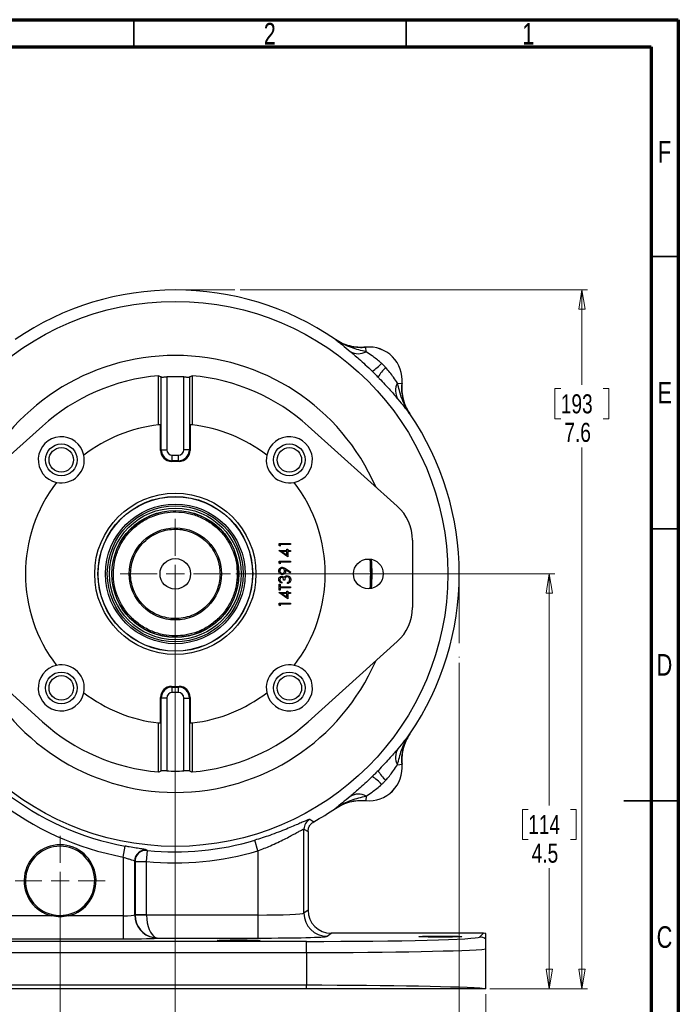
# Model space of a CAD drawing. Header units: inches. Extents: x 0.6 to 16.3, y 0.2 to 11.5.
# Tile 9 of 9: x 11.6 to 16.3, y 4.4 to 11.5. Entities that reach past the tile are written whole.
import ezdxf

# ---------------------------------------------------------------- set-up
doc = ezdxf.new("R2010")
doc.units = ezdxf.units.IN
doc.header["$MEASUREMENT"] = 0
doc.linetypes.add('CENTERX2', pattern=[0.8, 0.5, -0.1, 0.1, -0.1])
doc.styles.add('SLDTEXTSTYLE0', font='TXT', dxfattribs={"width": 0.75})
doc.dimstyles.new('SLDDIMSTYLE0', dxfattribs={"dimtxt": 0.137795, "dimasz": 0.14, "dimexe": 0, "dimexo": 0.0625, "dimgap": 0.034449, "dimtad": 0, "dimtih": 1, "dimtoh": 1, "dimdec": 1, "dimlfac": 1.5, "dimrnd": 1e-09, "dimzin": 12, "dimdsep": 46, "dimtxsty": 'SLDTEXTSTYLE0', "dimblk1": 'CLOSED', "dimblk2": 'CLOSED', "dimsah": 1, "dimcen": 0.09, "dimadec": 0, "dimazin": 3, "dimtfac": 1, "dimtdec": 1, "dimtofl": 0, "dimtmove": 0, "dimatfit": 3, "dimldrblk": 'CLOSED', "dimfxl": 0, "dimfrac": 2, "dimtolj": 1, "dimtzin": 12, "dimarcsym": 0})
doc.dimstyles.new('SLDDIMSTYLE1', dxfattribs={"dimtxt": 0.137795, "dimasz": 0.14, "dimexe": 0, "dimexo": 0.0625, "dimgap": 0.034449, "dimtad": 0, "dimdec": 1, "dimlfac": 1.5, "dimrnd": 1e-09, "dimzin": 12, "dimdsep": 46, "dimtxsty": 'SLDTEXTSTYLE0', "dimblk1": 'CLOSED', "dimblk2": 'CLOSED', "dimsah": 1, "dimcen": 0.09, "dimadec": 0, "dimazin": 3, "dimtfac": 1, "dimtdec": 1, "dimtofl": 0, "dimtmove": 0, "dimatfit": 3, "dimldrblk": 'CLOSED', "dimfxl": 0, "dimfrac": 2, "dimtolj": 1, "dimtzin": 12, "dimarcsym": 0})
doc.dimstyles.new('SLDDIMSTYLE2', dxfattribs={"dimtxt": 0.137795, "dimasz": 0.14, "dimexe": 0, "dimexo": 0.0625, "dimgap": 0.034449, "dimtad": 0, "dimdec": 1, "dimlfac": 1.5, "dimrnd": 1e-09, "dimzin": 12, "dimdsep": 46, "dimtxsty": 'SLDTEXTSTYLE0', "dimblk1": 'CLOSED', "dimblk2": 'CLOSED', "dimsah": 1, "dimcen": 0.09, "dimadec": 0, "dimazin": 3, "dimtfac": 1, "dimtofl": 0, "dimtmove": 0, "dimatfit": 3, "dimldrblk": 'CLOSED', "dimfxl": 0, "dimfrac": 2, "dimtolj": 1, "dimtzin": 12, "dimarcsym": 0})
doc.dimstyles.new('SLDDIMSTYLE3', dxfattribs={"dimtxt": 0.137795, "dimasz": 0.14, "dimexe": 0, "dimexo": 0.0625, "dimgap": 0.034449, "dimtad": 0, "dimtih": 1, "dimtoh": 1, "dimdec": 1, "dimlfac": 1.5, "dimrnd": 1e-09, "dimzin": 12, "dimdsep": 46, "dimtxsty": 'SLDTEXTSTYLE0', "dimblk1": 'CLOSED', "dimblk2": 'CLOSED', "dimsah": 1, "dimcen": 0.09, "dimadec": 0, "dimazin": 3, "dimtfac": 1, "dimtofl": 0, "dimtmove": 0, "dimatfit": 3, "dimldrblk": 'CLOSED', "dimfxl": 0, "dimfrac": 2, "dimtolj": 1, "dimtzin": 12, "dimarcsym": 0})
doc.dimstyles.new('SLDDIMSTYLE4', dxfattribs={"dimtxt": 0.137795, "dimasz": 0.14, "dimexe": 0, "dimexo": 0.0625, "dimgap": 0.034449, "dimtad": 0, "dimdec": 1, "dimlfac": 1.5, "dimrnd": 1e-09, "dimzin": 12, "dimdsep": 46, "dimtxsty": 'SLDTEXTSTYLE0', "dimblk1": 'CLOSED', "dimblk2": 'CLOSED', "dimsah": 1, "dimcen": 0.09, "dimadec": 0, "dimazin": 3, "dimtfac": 1, "dimtdec": 1, "dimtmove": 0, "dimatfit": 0, "dimldrblk": 'CLOSED', "dimfxl": 0, "dimfrac": 2, "dimtolj": 1, "dimtzin": 12, "dimarcsym": 0})

# ---------------------------------------------------------------- blocks, each defined once
blk = doc.blocks.new('_Closed')
at = {"color": 0, "linetype": 'ByBlock', "lineweight": -2}
for p, q in [((-1, 0.166667), (0, 0)), ((-1, 0.166667), (-1, -0.166667)), ((0, 0), (-1, -0.166667)), ((0, 0), (-1, 0))]:
    blk.add_line(p, q, dxfattribs=at)
blk = doc.blocks.new('_D')
at = {"color": 7, "linetype": 'Continuous', "lineweight": 0}
for p, q in [((13.1704, 9.5414), (15.6809, 9.5414)), ((15.6415, 9.5414), (15.6415, 8.8559)), ((15.4888, 8.828), (15.4468, 8.828)), ((15.4468, 8.828), (15.4468, 8.6092)), ((15.7942, 8.828), (15.8362, 8.828)), ((15.8362, 8.828), (15.8362, 8.6092)), ((15.4468, 8.6092), (15.4888, 8.6092)), ((15.8362, 8.6092), (15.7942, 8.6092)), ((15.6415, 4.4884), (15.6415, 8.403)), ((14.9762, 4.4884), (15.6809, 4.4884))]:
    blk.add_line(p, q, dxfattribs=at)
at = {"color": 7, "linetype": 'Continuous', "lineweight": 18, "xscale": 0.14, "yscale": 0.14}
for p, rotation in [((15.6415, 9.5414), 90.0000000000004), ((15.6415, 4.4884), 270.0000000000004)]:
    blk.add_blockref('_Closed', p, dxfattribs=dict(at, rotation=rotation))
at = {"color": 7, "linetype": 'Continuous', "lineweight": 18, "char_height": 0.1378, "attachment_point": 1, "style": 'SLDTEXTSTYLE0'}
for s, insert in [('193', (15.4888, 8.7868)), ('7.6', (15.5142, 8.5807))]:
    blk.add_mtext(s, dxfattribs=dict(at, insert=insert))
blk = doc.blocks.new('_D_1')
at = {"color": 7, "linetype": 'Continuous', "lineweight": 0}
for p, q in [((14.7544, 6.8445), (14.7544, 3.5829)), ((11.8677, 5.229), (11.8677, 3.5829)), ((12.7336, 3.8207), (12.6916, 3.8207)), ((12.6916, 3.8207), (12.6916, 3.6019)), ((13.039, 3.8207), (13.081, 3.8207)), ((13.081, 3.8207), (13.081, 3.6019)), ((11.8677, 3.6222), (12.5707, 3.6222)), ((12.6916, 3.6019), (12.7336, 3.6019)), ((13.081, 3.6019), (13.039, 3.6019)), ((14.7544, 3.6222), (13.2018, 3.6222))]:
    blk.add_line(p, q, dxfattribs=at)
at = {"color": 7, "linetype": 'Continuous', "lineweight": 18, "xscale": 0.14, "yscale": 0.14, "rotation": 180.0000000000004}
blk.add_blockref('_Closed', (11.8677, 3.6222), dxfattribs=at)
at = {"color": 7, "linetype": 'Continuous', "lineweight": 18, "xscale": 0.14, "yscale": 0.14}
blk.add_blockref('_Closed', (14.7544, 3.6222), dxfattribs=at)
at = {"color": 7, "linetype": 'Continuous', "lineweight": 18, "char_height": 0.1378, "attachment_point": 1, "style": 'SLDTEXTSTYLE0'}
for s, insert in [('110', (12.7336, 3.7796)), ('4.3', (12.759, 3.5734))]:
    blk.add_mtext(s, dxfattribs=dict(at, insert=insert))
blk = doc.blocks.new('_D_2')
at = {"color": 7, "linetype": 'Continuous', "lineweight": 0}
for p, q in [((11.8677, 4.903), (11.8677, 3.1104)), ((8.781, 4.449), (8.781, 3.1104)), ((10.377, 3.3482), (10.335, 3.3482)), ((10.335, 3.3482), (10.335, 3.1295)), ((10.6825, 3.3482), (10.7244, 3.3482)), ((10.7244, 3.3482), (10.7244, 3.1295)), ((8.781, 3.1498), (10.2142, 3.1498)), ((11.8677, 3.1498), (10.8453, 3.1498)), ((10.335, 3.1295), (10.377, 3.1295)), ((10.7244, 3.1295), (10.6825, 3.1295))]:
    blk.add_line(p, q, dxfattribs=at)
at = {"color": 7, "linetype": 'Continuous', "lineweight": 18, "xscale": 0.14, "yscale": 0.14, "rotation": 180.0000000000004}
blk.add_blockref('_Closed', (8.781, 3.1498, -0.5552), dxfattribs=at)
at = {"color": 7, "linetype": 'Continuous', "lineweight": 18, "xscale": 0.14, "yscale": 0.14}
blk.add_blockref('_Closed', (11.8677, 3.1498, -0.5552), dxfattribs=at)
at = {"color": 7, "linetype": 'Continuous', "lineweight": 18, "char_height": 0.1378, "attachment_point": 1, "style": 'SLDTEXTSTYLE0'}
for s, insert in [('118', (10.377, 3.3071)), ('4.6', (10.4025, 3.101))]:
    blk.add_mtext(s, dxfattribs=dict(at, insert=insert))
blk = doc.blocks.new('_D_3')
at = {"color": 7, "linetype": 'Continuous', "lineweight": 0}
for p, q in [((11.8677, 4.903), (11.8677, 3.1104)), ((14.9478, 4.449), (14.9478, 3.1104)), ((13.7848, 3.3482), (13.7428, 3.3482)), ((13.7428, 3.3482), (13.7428, 3.1295)), ((14.0903, 3.3482), (14.1322, 3.3482)), ((14.1322, 3.3482), (14.1322, 3.1295)), ((11.8677, 3.1498), (13.622, 3.1498)), ((14.9478, 3.1498), (14.2531, 3.1498)), ((13.7428, 3.1295), (13.7848, 3.1295)), ((14.1322, 3.1295), (14.0903, 3.1295))]:
    blk.add_line(p, q, dxfattribs=at)
at = {"color": 7, "linetype": 'Continuous', "lineweight": 18, "xscale": 0.14, "yscale": 0.14, "rotation": 180.0000000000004}
blk.add_blockref('_Closed', (11.8677, 3.1498, -0.5552), dxfattribs=at)
at = {"color": 7, "linetype": 'Continuous', "lineweight": 18, "xscale": 0.14, "yscale": 0.14}
blk.add_blockref('_Closed', (14.9478, 3.1498, -0.5552), dxfattribs=at)
at = {"color": 7, "linetype": 'Continuous', "lineweight": 18, "char_height": 0.1378, "attachment_point": 1, "style": 'SLDTEXTSTYLE0'}
for s, insert in [('117', (13.7848, 3.3071)), ('4.6', (13.8103, 3.101))]:
    blk.add_mtext(s, dxfattribs=dict(at, insert=insert))
blk = doc.blocks.new('_D_4')
at = {"color": 7, "linetype": 'Continuous', "lineweight": 0}
for p, q in [((13.1394, 7.4881), (15.4446, 7.4881)), ((15.4053, 7.4881), (15.4053, 5.8128)), ((15.2526, 5.7848), (15.2106, 5.7848)), ((15.2106, 5.7848), (15.2106, 5.5661)), ((15.558, 5.7848), (15.6, 5.7848)), ((15.6, 5.7848), (15.6, 5.5661)), ((15.2106, 5.5661), (15.2526, 5.5661)), ((15.6, 5.5661), (15.558, 5.5661)), ((15.4053, 4.4884), (15.4053, 5.3599)), ((14.9762, 4.4884), (15.4446, 4.4884))]:
    blk.add_line(p, q, dxfattribs=at)
at = {"color": 7, "linetype": 'Continuous', "lineweight": 18, "xscale": 0.14, "yscale": 0.14}
for p, rotation in [((15.4053, 7.4881, -0.5552), 90.0000000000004), ((15.4053, 4.4884, -0.5552), 270.0000000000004)]:
    blk.add_blockref('_Closed', p, dxfattribs=dict(at, rotation=rotation))
at = {"color": 7, "linetype": 'Continuous', "lineweight": 18, "char_height": 0.1378, "attachment_point": 1, "style": 'SLDTEXTSTYLE0'}
for s, insert in [('114', (15.2526, 5.7437)), ('4.5', (15.278, 5.5375))]:
    blk.add_mtext(s, dxfattribs=dict(at, insert=insert))
blk = doc.blocks.new('_D_5')
at = {"color": 7, "linetype": 'Continuous', "lineweight": 0}
for p, q in [((12.7011, 7.4487), (12.7011, 4.0553)), ((11.8677, 5.229), (11.8677, 4.0553)), ((12.2547, 4.2931), (12.2128, 4.2931)), ((12.2128, 4.2931), (12.2128, 4.0744)), ((12.4584, 4.2931), (12.5004, 4.2931)), ((12.5004, 4.2931), (12.5004, 4.0744)), ((11.8677, 4.0947), (11.6177, 4.0947)), ((12.2128, 4.0744), (12.2547, 4.0744)), ((12.5004, 4.0744), (12.4584, 4.0744)), ((12.7011, 4.0947), (12.9511, 4.0947))]:
    blk.add_line(p, q, dxfattribs=at)
at = {"color": 7, "linetype": 'Continuous', "lineweight": 18, "xscale": 0.14, "yscale": 0.14}
blk.add_blockref('_Closed', (11.8677, 4.0947, -0.5552), dxfattribs=at)
at = {"color": 7, "linetype": 'Continuous', "lineweight": 18, "xscale": 0.14, "yscale": 0.14, "rotation": 180.0000000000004}
blk.add_blockref('_Closed', (12.7011, 4.0947, -0.5552), dxfattribs=at)
at = {"color": 7, "linetype": 'Continuous', "lineweight": 18, "char_height": 0.1378, "attachment_point": 1, "style": 'SLDTEXTSTYLE0'}
for s, insert in [('32', (12.2547, 4.252)), ('1.3', (12.2293, 4.0458))]:
    blk.add_mtext(s, dxfattribs=dict(at, insert=insert))
blk = doc.blocks.new('SW_CENTERMARKSYMBOL_0')
at = {"color": 0, "linetype": 'Continuous', "lineweight": 18}
for p, q in [((0, 0.1312), (0, 0.326)), ((-0.1312, 0), (-0.326, 0)), ((0, 0), (-0.0656, 0)), ((0, 0), (0, 0.0656)), ((0, 0), (0, -0.0656)), ((0, 0), (0.0656, 0)), ((0.1312, 0), (0.326, 0)), ((0, -0.1312), (0, -0.326))]:
    blk.add_line(p, q, dxfattribs=at)
blk = doc.blocks.new('SW_CENTERMARKSYMBOL_1')
at = {"color": 0, "linetype": 'Continuous', "lineweight": 18}
for p, q in [((0, 0.1312), (0, 0.399)), ((-0.1312, 0), (-0.399, 0)), ((0, 0), (-0.0656, 0)), ((0, 0), (0, 0.0656)), ((0, 0), (0, -0.0656)), ((0, 0), (0.0656, 0)), ((0.1312, 0), (0.399, 0)), ((0, -0.1312), (0, -0.399))]:
    blk.add_line(p, q, dxfattribs=at)

msp = doc.modelspace()

# ---------------------------------------------------------------- linework, layer by layer
at = {"color": 7, "linetype": 'Continuous', "lineweight": 70}
for p, q in [((0.5906, 11.4961), (16.3386, 11.4961)), ((16.3386, 11.4961), (16.3386, 0.1969)), ((0.7874, 11.2992), (16.1417, 11.2992)), ((16.1417, 11.2992), (16.1417, 0.3937))]:
    msp.add_line(p, q, dxfattribs=at)
at = {"color": 7, "linetype": 'Continuous', "lineweight": 35}
for p, q in [((12.4016, 11.2992), (12.4016, 11.4961)), ((14.3701, 11.2992), (14.3701, 11.4961)), ((16.1417, 9.7835), (16.3386, 9.7835)), ((16.1417, 7.815), (16.3386, 7.815)), ((16.3386, 5.8465), (15.9449, 5.8465)), ((16.1417, 5.8465), (16.3386, 5.8465))]:
    msp.add_line(p, q, dxfattribs=at)
at = {"color": 7, "linetype": 'CENTERX2', "lineweight": 18}
for p, q in [((12.7011, 9.5414), (13.131, 9.5414)), ((14.7544, 7.4881), (14.7544, 6.8839))]:
    msp.add_line(p, q, dxfattribs=at)
at = {"color": 7, "linetype": 'Continuous', "lineweight": 25}
for p, q in [((13.8585, 9.1841), (13.8585, 9.1839)), ((13.8585, 9.1841), (13.8644, 9.1803)), ((14.0781, 9.1275), (14.0781, 9.1277)), ((14.0812, 9.095), (14.0781, 9.1275)), ((12.5788, 8.5653), (12.5788, 8.9207)), ((12.5992, 8.3859), (12.5992, 8.9121)), ((12.6391, 8.9128), (12.6391, 8.3859)), ((12.7631, 8.3859), (12.7631, 8.9128)), ((12.8029, 8.9121), (12.8029, 8.3859)), ((12.8234, 8.9207), (12.8234, 8.5653)), ((14.308, 8.8682), (14.3405, 8.8651)), ((14.3407, 8.8651), (14.3405, 8.8651)), ((14.3969, 8.6455), (14.3971, 8.6455)), ((11.0962, 7.9782), (11.7393, 8.5569)), ((12.5942, 8.381), (12.5942, 8.567)), ((12.8079, 8.567), (12.8079, 8.381)), ((13.6629, 8.5569), (14.3059, 7.9782)), ((12.5942, 8.381), (12.5992, 8.3859)), ((12.5992, 8.3859), (12.6391, 8.3859)), ((12.6789, 8.3062), (12.6789, 8.3461)), ((12.6789, 8.3461), (12.7232, 8.3461)), ((12.7232, 8.3062), (12.7232, 8.3461)), ((12.8029, 8.3859), (12.7631, 8.3859)), ((12.8029, 8.3859), (12.8079, 8.381)), ((12.6789, 8.3062), (12.6739, 8.3013)), ((12.7282, 8.3013), (12.6739, 8.3013)), ((12.7232, 8.3062), (12.6789, 8.3062)), ((12.7282, 8.3013), (12.7232, 8.3062)), ((13.4511, 7.6928), (13.4511, 7.7082)), ((13.4511, 7.7082), (13.5344, 7.7082)), ((13.4596, 7.6879), (13.4511, 7.6928)), ((13.4596, 7.7007), (13.4596, 7.6879)), ((13.5344, 7.7007), (13.4596, 7.7007)), ((13.5344, 7.7082), (13.5344, 7.7007)), ((14.4156, 7.732), (14.4156, 7.2442)), ((13.4489, 7.6565), (13.4489, 7.658)), ((13.4489, 7.658), (13.5066, 7.658)), ((13.5152, 7.611), (13.4489, 7.6565)), ((13.4704, 7.6505), (13.5066, 7.6257)), ((13.5066, 7.6505), (13.4704, 7.6505)), ((13.5066, 7.6676), (13.5152, 7.6676)), ((13.5066, 7.658), (13.5066, 7.6676)), ((13.5066, 7.6257), (13.5066, 7.6505)), ((13.5152, 7.6676), (13.5152, 7.658)), ((13.5152, 7.658), (13.5344, 7.658)), ((13.5152, 7.6505), (13.5152, 7.611)), ((13.5344, 7.6505), (13.5152, 7.6505)), ((13.5344, 7.658), (13.5344, 7.6505)), ((13.4511, 7.5646), (13.4511, 7.58)), ((13.4511, 7.58), (13.5344, 7.58)), ((13.4596, 7.5597), (13.4511, 7.5646)), ((13.4596, 7.5725), (13.4596, 7.5597)), ((13.5344, 7.5725), (13.4596, 7.5725)), ((13.5344, 7.58), (13.5344, 7.5725)), ((13.5324, 7.4949), (13.4985, 7.5181)), ((13.499, 7.5266), (13.5366, 7.5009)), ((13.5366, 7.5009), (13.5324, 7.4949)), ((13.4511, 7.4133), (13.4596, 7.4133)), ((13.4511, 7.3695), (13.4511, 7.4133)), ((13.4596, 7.4133), (13.4596, 7.3952)), ((13.4703, 7.4293), (13.4703, 7.4219)), ((13.4927, 7.4422), (13.4842, 7.4422)), ((13.512, 7.4187), (13.512, 7.4261)), ((13.4489, 7.353), (13.4489, 7.3546)), ((13.4489, 7.3546), (13.5066, 7.3546)), ((13.5152, 7.3075), (13.4489, 7.353)), ((13.4596, 7.3695), (13.4511, 7.3695)), ((13.4596, 7.3952), (13.5344, 7.3952)), ((13.4596, 7.3877), (13.4596, 7.3695)), ((13.5344, 7.3877), (13.4596, 7.3877)), ((13.5066, 7.3471), (13.4704, 7.3471)), ((13.4704, 7.3471), (13.5066, 7.3222)), ((13.5066, 7.3642), (13.5152, 7.3642)), ((13.5066, 7.3546), (13.5066, 7.3642)), ((13.5066, 7.3222), (13.5066, 7.3471)), ((13.5152, 7.3642), (13.5152, 7.3546)), ((13.5152, 7.3546), (13.5344, 7.3546)), ((13.5152, 7.3471), (13.5152, 7.3075)), ((13.5344, 7.3471), (13.5152, 7.3471)), ((13.5344, 7.3952), (13.5344, 7.3877)), ((13.5344, 7.3546), (13.5344, 7.3471)), ((13.4511, 7.2612), (13.4511, 7.2766)), ((13.4511, 7.2766), (13.5344, 7.2766)), ((13.4596, 7.2691), (13.4596, 7.2563)), ((13.5344, 7.2691), (13.4596, 7.2691)), ((13.5344, 7.2766), (13.5344, 7.2691)), ((13.4596, 7.2563), (13.4511, 7.2612)), ((11.7393, 6.4193), (11.0962, 6.998)), ((14.3059, 6.998), (13.6629, 6.4193)), ((12.6739, 6.6749), (12.7282, 6.6749)), ((12.6739, 6.6749), (12.6789, 6.67)), ((12.6789, 6.67), (12.7232, 6.67)), ((12.6789, 6.6301), (12.6789, 6.67)), ((12.7232, 6.6301), (12.6789, 6.6301)), ((12.7232, 6.67), (12.7282, 6.6749)), ((12.7232, 6.6301), (12.7232, 6.67)), ((12.5992, 6.5903), (12.5942, 6.5952)), ((12.5942, 6.4092), (12.5942, 6.5952)), ((12.5992, 6.0641), (12.5992, 6.5903)), ((12.6391, 6.5903), (12.5992, 6.5903)), ((12.6391, 6.5903), (12.6391, 6.0634)), ((12.7631, 6.0634), (12.7631, 6.5903)), ((12.7631, 6.5903), (12.8029, 6.5903)), ((12.8079, 6.5952), (12.8029, 6.5903)), ((12.8029, 6.5903), (12.8029, 6.0641)), ((12.8079, 6.5952), (12.8079, 6.4092)), ((12.5788, 6.0555), (12.5788, 6.4109)), ((12.8234, 6.4109), (12.8234, 6.0555)), ((14.3971, 6.3307), (14.3933, 6.3248)), ((14.3971, 6.3307), (14.3969, 6.3307)), ((14.308, 6.108), (14.3405, 6.1111)), ((14.3405, 6.1111), (14.3407, 6.1111)), ((14.0812, 5.8812), (14.0781, 5.8487)), ((14.0781, 5.8485), (14.0781, 5.8487)), ((13.8585, 5.7923), (13.8585, 5.7921)), ((13.6316, 5.0336), (13.6316, 5.6429)), ((13.6316, 5.6429), (13.6611, 5.6255)), ((13.6611, 5.6255), (13.6611, 5.0558)), ((13.2984, 5.4854), (13.2756, 5.5621)), ((12.3239, 5.4406), (12.3384, 5.5192)), ((12.4928, 5.4087), (12.5008, 5.4882)), ((12.4976, 5.4886), (12.4954, 5.4912)), ((13.2984, 5.4854), (13.2984, 5.021)), ((12.3239, 5.4406), (12.3239, 5.0151)), ((12.4072, 5.0214), (12.4072, 5.4117)), ((12.4072, 5.4117), (12.4095, 5.4091)), ((12.4095, 5.4091), (12.4095, 5.0231)), ((12.4928, 5.0231), (12.4928, 5.4087)), ((13.6611, 5.0558), (13.6316, 5.0336)), ((11.8076, 5.0151), (11.4116, 5.0151)), ((11.8099, 5.0248), (11.8076, 5.0151)), ((11.9279, 5.0151), (11.9256, 5.0248)), ((12.3239, 5.0151), (11.9279, 5.0151)), ((12.3239, 5.0151), (12.3239, 4.8485)), ((12.4095, 5.0231), (12.4072, 5.0214)), ((12.4928, 5.0231), (12.4095, 5.0231)), ((12.4928, 5.021), (12.4096, 5.0189)), ((13.2984, 5.021), (12.4928, 5.021)), ((13.2984, 5.021), (13.2984, 4.8544)), ((11.4116, 4.8485), (12.3239, 4.8485)), ((12.5728, 4.8544), (13.2984, 4.8544)), ((13.7981, 4.867), (13.8277, 4.8892)), ((14.9289, 4.8892), (13.8277, 4.8892)), ((14.9289, 4.8892), (14.9018, 4.8621)), ((14.9478, 4.8475), (14.9478, 4.8869)), ((13.6489, 4.8301), (10.08, 4.8301)), ((13.6489, 4.7502), (13.6489, 4.8301)), ((14.9478, 4.4884), (14.9478, 4.7756)), ((10.08, 4.7502), (13.6489, 4.7502)), ((13.6489, 4.7502), (13.6489, 4.5127)), ((13.6489, 4.5127), (10.08, 4.5127)), ((13.6489, 4.4884), (10.08, 4.4884)), ((13.6489, 4.4884), (13.6489, 4.5127)), ((14.9478, 4.4884), (14.9369, 4.4884))]:
    msp.add_line(p, q, dxfattribs=at)
at = {"color": 7, "linetype": 'Continuous', "lineweight": 25, "flags": 128}
for points in [[(13.7021, 5.6953), (13.6966, 5.6986), (13.6731, 5.713)], [(11.8677, 5.018), (11.9101, 5.0216), (11.9256, 5.0248)]]:
    msp.add_lwpolyline(points, dxfattribs=at)
at = {"color": 7, "linetype": 'Continuous', "lineweight": 25}
for centre, radius in [((12.7011, 7.4881), 1.9707), ((11.8764, 8.3128), 0.1147), ((13.5257, 8.3128), 0.1147), ((11.8764, 8.3128), 0.0887), ((13.5257, 8.3128), 0.0887), ((12.7011, 7.4881), 0.5833), ((12.7011, 7.4881), 0.5597), ((12.7011, 7.4881), 0.5583), ((12.7011, 7.4881), 0.5049), ((12.7011, 7.4881), 0.4918), ((12.7011, 7.4881), 0.4765), ((12.7011, 7.4881), 0.4593), ((12.7011, 7.4881), 0.4592), ((12.7011, 7.4881), 0.458), ((12.7011, 7.4881), 0.3333), ((12.7011, 7.4881), 0.1107), ((14.0971, 7.4881), 0.1077), ((11.8764, 6.6634), 0.1147), ((13.5257, 6.6634), 0.1147), ((11.8764, 6.6634), 0.0887), ((13.5257, 6.6634), 0.0887)]:
    msp.add_circle(centre, radius, dxfattribs=at)
for centre, radius, start, end in [((12.7011, 7.4881), 2.0533, 55.68866, 124.31134), ((14.1011, 8.8881), 0.2407, 354.52223, 95.47777), ((14.1011, 8.8881), 0.2405, 354.51489, 95.48511), ((14.0254, 9.1953), 0.1148, 238.54601, 299.09696), ((13.9785, 9.2018), 0.2874, 300.49936, 318.25232), ((14.4148, 8.7655), 0.2874, 131.74768, 149.50064), ((12.7011, 7.4881), 1.4378, 94.87914, 131.98469), ((12.7011, 7.4881), 1.426, 87.50746, 92.49254), ((12.7011, 7.4881), 1.4378, 48.01531, 85.12086), ((14.4083, 8.8124), 0.1148, 150.90304, 211.45399), ((12.7011, 7.4881), 2.0533, 325.68866, 34.31134), ((12.7011, 7.4881), 1.0842, 96.47665, 127.60403), ((12.7011, 7.4881), 1.0842, 95.65522, 96.47665), ((12.7011, 7.4881), 1.0842, 83.52335, 84.34478), ((12.7011, 7.4881), 1.0842, 52.39597, 83.52335), ((11.8764, 8.3128), 0.1667, 11.86258, 258.13742), ((13.5257, 8.3128), 0.1667, 281.86258, 168.13742), ((11.8764, 8.3128), 0.1667, 258.13742, 11.86258), ((13.5257, 8.3128), 0.1667, 168.13742, 281.86258), ((12.7011, 7.4881), 1.0842, 142.39597, 217.60403), ((12.7011, 7.4881), 1.0842, 322.39597, 37.60403), ((14.0844, 7.732), 0.3312, 0, 48.01531), ((12.7011, 7.4881), 1.4127, 355.65964, 4.34036), ((14.0844, 7.2442), 0.3312, 311.98469, 0), ((11.8764, 6.6634), 0.1667, 101.86258, 348.13742), ((11.8764, 6.6634), 0.1667, 348.13742, 101.86258), ((13.5257, 6.6634), 0.1667, 78.13742, 191.86258), ((13.5257, 6.6634), 0.1667, 191.86258, 78.13742), ((12.7011, 7.4881), 1.0842, 232.39597, 263.52335), ((12.7011, 7.4881), 1.0842, 276.47665, 307.60403), ((12.7011, 7.4881), 1.4378, 228.01531, 265.12086), ((12.7011, 7.4881), 1.0842, 263.52335, 264.34478), ((12.7011, 7.4881), 1.0842, 275.65522, 276.47665), ((12.7011, 7.4881), 1.4378, 274.87914, 311.98469), ((14.4083, 6.1638), 0.1148, 148.54601, 209.09696), ((12.7011, 7.4881), 1.426, 267.50746, 272.49254), ((14.1011, 6.0881), 0.2405, 264.51489, 5.48511), ((14.1011, 6.0881), 0.2407, 264.52223, 5.47777), ((14.4148, 6.2107), 0.2874, 210.49936, 228.25232), ((13.9785, 5.7744), 0.2874, 41.74768, 59.50064), ((12.7011, 7.4881), 2.002, 231.72847, 259.56328), ((12.7011, 7.4881), 2.0819, 231.72847, 259.56328), ((14.0254, 5.7809), 0.1148, 60.90304, 121.45399), ((12.7011, 7.4881), 2.0533, 299.17563, 304.31134), ((13.7116, 5.6428), 0.0801, 118.74912, 179.95587), ((12.7011, 7.4881), 2.0099, 264.28032, 286.60909), ((11.8677, 5.2684), 0.2603, 283.35583, 256.64417), ((11.8677, 5.2684), 0.2503, 283.35583, 256.64417), ((12.4873, 5.4115), 0.0801, 84.2114, 179.90698), ((12.4896, 5.409), 0.0801, 84.28109, 179.90712), ((12.7011, 7.4881), 2.0898, 264.28032, 286.60909), ((12.574, 5.0216), 0.1668, 180.05671, 259.46894), ((12.5762, 5.0232), 0.1667, 180.02618, 181.47384), ((13.7983, 5.0338), 0.1668, 180.05364, 269.93108), ((12.55, 4.901), 0.0439, 261.53007, 281.36609), ((14.9017, 4.7821), 0.08, 54.79421, 89.95755)]:
    msp.add_arc(centre, radius, start, end, dxfattribs=at)
at = {"color": 8, "linetype": 'Continuous', "lineweight": 25}
for radius, start, end in [(1.5801, 23.5162, 156.4838), (1.4194, 355.721, 4.279), (1.4226, 355.75678, 4.24322), (1.5801, 203.5162, 336.4838)]:
    msp.add_arc((12.7011, 7.4881), radius, start, end, dxfattribs=at)
at = {"color": 7, "linetype": 'Continuous', "lineweight": 25}
for centre, major_axis, ratio, start_param, end_param in [((11.7861, 7.4881), (1.8334, 0), 0.866575, 1.111312, 1.123706), ((13.616, 7.4881), (1.8334, 0), 0.866575, 2.017887, 2.030281), ((12.6745, 8.3816), (0.057, 0.057), 0.992433, 2.359993, 3.923193), ((12.6792, 8.3862), (0.0566, 0.0566), 0.999971, 2.359993, 3.923193), ((12.6792, 8.3862), (0.0285, 0.0285), 0.992433, 2.359993, 3.923193), ((12.7229, 8.3862), (0.0566, -0.0566), 0.999971, 5.501585, 7.064785), ((12.7229, 8.3862), (-0.0285, 0.0285), 0.992433, 2.359993, 3.923193), ((12.7276, 8.3816), (-0.057, 0.057), 0.992433, 2.359993, 3.923193), ((12.6745, 6.5946), (0.057, -0.057), 0.992433, 2.359993, 3.923193), ((12.6792, 6.59), (-0.0566, 0.0566), 0.999971, 5.501585, 7.064785), ((12.6792, 6.59), (0.0285, -0.0285), 0.992433, 2.359993, 3.923193), ((12.7229, 6.59), (0.0566, 0.0566), 0.999971, 5.501585, 7.064785), ((12.7229, 6.59), (-0.0285, -0.0285), 0.992433, 2.359993, 3.923193), ((12.7276, 6.5946), (-0.057, -0.057), 0.992433, 2.359993, 3.923193), ((11.7861, 7.4881), (1.8334, 0), 0.866575, 5.15948, 5.171873), ((13.616, 7.4881), (1.8334, 0), 0.866575, 4.252905, 4.265298), ((13.8278, 5.0559), (-0.1335, -0.1001), 0.999049, 5.640226, 7.210109), ((12.3239, 5.0216), (0.0833, 0), 0.078558, 4.712389, 6.248279), ((12.5733, 5.021), (-0.0543, 0.1579), 0.978221, 1.258768, 2.620669), ((12.5762, 5.0232), (0.0667, 0.05), 0.999049, 2.498634, 2.5239), ((12.5733, 5.021), (-0.0027, 0.1667), 0.482584, 1.562845, 2.924745), ((13.2984, 5.0341), (0.3333, 0), 0.039279, 4.712389, 6.248279), ((12.3239, 4.855), (0.25, 0), 0.026186, 4.712389, 6.189716), ((13.2984, 4.8675), (0.5, 0), 0.026186, 4.712389, 6.248279), ((13.6489, 4.863), (1.2533, 0), 0.026186, 4.712389, 6.257005), ((14.9288, 4.8092), (0.0566, 0.0566), 0.999315, 0.54568, 0.785056), ((13.6489, 4.783), (1.3333, 0), 0.024615, 4.712389, 6.055681), ((13.6489, 4.4799), (1.3333, 0), 0.024615, 0.261572, 1.570796)]:
    msp.add_ellipse(centre, major_axis=major_axis, ratio=ratio, start_param=start_param, end_param=end_param, dxfattribs=at)
for centre in [(14.6177, 4.8652), (13.1591, 4.8368)]:
    msp.add_ellipse(centre, major_axis=(0.1562, 0), ratio=0.026186, dxfattribs=at)
for points, knots in [([(13.8585, 9.1839), (13.8585, 9.1839), (13.8669, 9.1774), (13.8836, 9.1644), (13.9172, 9.1377), (13.9463, 9.1134), (13.9655, 9.0974)], [0, 0, 0, 0, 0.002547, 0.254971, 0.506602, 1, 1, 1, 1]), ([(14.0812, 9.095), (14.0455, 9.1035), (13.9892, 9.1168), (13.9149, 9.1485), (13.8771, 9.1709), (13.8586, 9.1838), (13.8585, 9.1839)], [0, 0, 0, 0, 0.458943, 0.721865, 0.99767, 1, 1, 1, 1]), ([(14.0781, 9.1275), (14.0591, 9.1266), (14.0205, 9.1248), (13.9635, 9.1349), (13.9082, 9.1536), (13.8752, 9.1737), (13.8585, 9.1839)], [0, 0, 0, 0, 0.246206, 0.499999, 0.746205, 1, 1, 1, 1]), ([(13.8771, 9.1728), (13.8919, 9.1647), (13.9234, 9.1475), (13.9743, 9.1328), (14.0269, 9.125), (14.0609, 9.1268), (14.0781, 9.1277)], [0, 0, 0, 0, 0.241066, 0.513053, 0.753661, 1, 1, 1, 1]), ([(13.9655, 9.0974), (13.975, 9.0894), (13.9942, 9.073), (14.0314, 9.0407), (14.0754, 9.0012), (14.1078, 8.9701), (14.1243, 8.9542)], [0, 0, 0, 0, 0.21336, 0.43352, 0.711269, 1, 1, 1, 1]), ([(14.1929, 9.0105), (14.1906, 9.0125), (14.1784, 9.0236), (14.1553, 9.0425), (14.1181, 9.0697), (14.095, 9.0856), (14.0812, 9.095)], [0, 0, 0, 0, 0.061603, 0.328469, 0.601193, 1, 1, 1, 1]), ([(14.308, 8.8682), (14.2986, 8.882), (14.2821, 8.9059), (14.2531, 8.9458), (14.2334, 8.9684), (14.2234, 8.9799)], [0, 0, 0, 0, 0.3988761, 0.6949123, 1, 1, 1, 1]), ([(12.5992, 8.9121), (12.6, 8.912), (12.6017, 8.9117), (12.6096, 8.9117), (12.6204, 8.912), (12.6309, 8.9124), (12.6372, 8.9127), (12.6391, 8.9128)], [0, 0, 0, 0, 0.226689, 0.453381, 0.680057, 0.907078, 1, 1, 1, 1]), ([(12.7631, 8.9128), (12.7676, 8.9126), (12.7766, 8.9122), (12.7886, 8.9118), (12.7976, 8.9117), (12.8019, 8.9118), (12.8027, 8.912), (12.8029, 8.9121)], [0, 0, 0, 0, 0.227457, 0.454923, 0.682141, 0.908951, 1, 1, 1, 1]), ([(14.1672, 8.9113), (14.1702, 8.9082), (14.1872, 8.8908), (14.2178, 8.8582), (14.2542, 8.8179), (14.2857, 8.7816), (14.3021, 8.7623), (14.3104, 8.7525)], [0, 0, 0, 0, 0.054789, 0.306864, 0.566571, 0.779999, 1, 1, 1, 1]), ([(14.3969, 8.6455), (14.3968, 8.6456), (14.3839, 8.6641), (14.3614, 8.7019), (14.3298, 8.7763), (14.3165, 8.8325), (14.308, 8.8682)], [0, 0, 0, 0, 0.00233, 0.278135, 0.541057, 1, 1, 1, 1]), ([(14.3407, 8.8651), (14.3402, 8.8595), (14.3383, 8.8355), (14.3401, 8.7922), (14.3514, 8.739), (14.3701, 8.6891), (14.388, 8.6602), (14.3971, 8.6455)], [0, 0, 0, 0, 0.073245, 0.312639, 0.558976, 0.776893, 1, 1, 1, 1]), ([(14.3969, 8.6455), (14.3957, 8.6473), (14.3841, 8.6644), (14.3652, 8.6995), (14.3473, 8.7526), (14.3378, 8.8086), (14.3396, 8.8461), (14.3405, 8.8651)], [0, 0, 0, 0, 0.028662, 0.26802, 0.51433, 0.753688, 1, 1, 1, 1]), ([(14.3104, 8.7525), (14.3264, 8.7333), (14.3507, 8.7043), (14.3774, 8.6706), (14.3904, 8.6539), (14.3968, 8.6456), (14.3969, 8.6455)], [0, 0, 0, 0, 0.493398, 0.745029, 0.997453, 1, 1, 1, 1]), ([(13.1491, 7.4841), (13.1479, 7.5115), (13.1454, 7.5678), (13.1212, 7.6515), (13.0806, 7.7321), (13.0229, 7.8043), (12.9635, 7.8535), (12.9111, 7.8847), (12.8574, 7.9097), (12.7886, 7.9302), (12.7051, 7.9386), (12.6214, 7.9317), (12.5377, 7.9084), (12.4571, 7.8675), (12.3849, 7.81), (12.3357, 7.7505), (12.3045, 7.6981), (12.2795, 7.6444), (12.259, 7.5756), (12.2506, 7.4921), (12.2575, 7.4084), (12.2808, 7.3247), (12.3217, 7.2441), (12.3792, 7.1719), (12.4387, 7.1227), (12.4911, 7.0915), (12.5447, 7.0665), (12.6135, 7.046), (12.6971, 7.0376), (12.7807, 7.0445), (12.8645, 7.0678), (12.9451, 7.1087), (13.0173, 7.1662), (13.0664, 7.2257), (13.0977, 7.2781), (13.1226, 7.3318), (13.1439, 7.4006), (13.1474, 7.4568), (13.1491, 7.4841)], [0, 0, 0, 0, 0.029124, 0.059993, 0.092145, 0.124979, 0.157814, 0.173908, 0.190007, 0.220876, 0.25, 0.279124, 0.309993, 0.342145, 0.374979, 0.407814, 0.423908, 0.440007, 0.470876, 0.5, 0.529124, 0.559993, 0.592145, 0.624979, 0.657814, 0.673908, 0.690007, 0.720876, 0.75, 0.779124, 0.809993, 0.842145, 0.874979, 0.907814, 0.923908, 0.940007, 0.970876, 1, 1, 1, 1]), ([(13.0244, 7.4852), (13.0235, 7.505), (13.0217, 7.5456), (13.0043, 7.606), (12.975, 7.6642), (12.9334, 7.7163), (12.8821, 7.7588), (12.8244, 7.7893), (12.7643, 7.8072), (12.704, 7.8132), (12.6436, 7.8082), (12.5832, 7.7914), (12.525, 7.7619), (12.4729, 7.7204), (12.4304, 7.6691), (12.3999, 7.6114), (12.382, 7.5513), (12.376, 7.491), (12.3809, 7.4306), (12.3977, 7.3702), (12.4272, 7.312), (12.4688, 7.2599), (12.5201, 7.2174), (12.5778, 7.1869), (12.6379, 7.169), (12.6982, 7.163), (12.7586, 7.168), (12.819, 7.1848), (12.8772, 7.2143), (12.9293, 7.2558), (12.9718, 7.3071), (13.0021, 7.3648), (13.0207, 7.4249), (13.0232, 7.4655), (13.0244, 7.4852)], [0, 0, 0, 0, 0.029129, 0.060003, 0.09216, 0.125, 0.15784, 0.189997, 0.220871, 0.25, 0.279129, 0.310003, 0.34216, 0.375, 0.40784, 0.439997, 0.470871, 0.5, 0.529129, 0.560003, 0.59216, 0.625, 0.65784, 0.689997, 0.720871, 0.75, 0.779129, 0.810003, 0.84216, 0.875, 0.90784, 0.939997, 0.970871, 1, 1, 1, 1]), ([(13.4489, 7.5104), (13.4494, 7.5141), (13.4503, 7.5217), (13.4571, 7.5303), (13.4656, 7.5353), (13.4716, 7.5359), (13.4746, 7.5362)], [0, 0, 0, 0, 0.27973, 0.559163, 0.779612, 1, 1, 1, 1]), ([(13.4745, 7.4838), (13.4706, 7.4843), (13.4629, 7.4852), (13.4546, 7.4926), (13.4498, 7.5013), (13.4492, 7.5073), (13.4489, 7.5104)], [0, 0, 0, 0, 0.2795384, 0.558851, 0.7794523, 1, 1, 1, 1]), ([(13.4741, 7.5287), (13.4714, 7.5283), (13.4662, 7.5275), (13.461, 7.5221), (13.4579, 7.5161), (13.4576, 7.512), (13.4575, 7.51)], [0, 0, 0, 0, 0.278722, 0.558569, 0.779171, 1, 1, 1, 1]), ([(13.4575, 7.51), (13.4577, 7.5074), (13.4582, 7.5022), (13.4624, 7.4961), (13.4679, 7.492), (13.472, 7.4915), (13.4741, 7.4913)], [0, 0, 0, 0, 0.280092, 0.560011, 0.780131, 1, 1, 1, 1]), ([(13.4906, 7.5107), (13.4904, 7.5133), (13.49, 7.5184), (13.4857, 7.5244), (13.4801, 7.5281), (13.4761, 7.5285), (13.4741, 7.5287)], [0, 0, 0, 0, 0.280319, 0.55953, 0.779753, 1, 1, 1, 1]), ([(13.4741, 7.4913), (13.4767, 7.4917), (13.482, 7.4926), (13.4872, 7.4983), (13.4902, 7.5045), (13.4905, 7.5086), (13.4906, 7.5107)], [0, 0, 0, 0, 0.278472, 0.558424, 0.779098, 1, 1, 1, 1]), ([(13.4992, 7.5094), (13.4988, 7.5056), (13.498, 7.4982), (13.4914, 7.4898), (13.4832, 7.4846), (13.4774, 7.4841), (13.4745, 7.4838)], [0, 0, 0, 0, 0.279814, 0.559489, 0.779635, 1, 1, 1, 1]), ([(13.4746, 7.5362), (13.4795, 7.5353), (13.4883, 7.5338), (13.4958, 7.5288), (13.499, 7.5266)], [0, 0, 0, 0, 0.55819, 1, 1, 1, 1]), ([(13.4985, 7.5181), (13.4987, 7.5165), (13.4991, 7.5136), (13.4991, 7.5106), (13.4992, 7.5094)], [0, 0, 0, 0, 0.559944, 1, 1, 1, 1]), ([(13.4489, 7.4467), (13.4493, 7.45), (13.45, 7.4568), (13.4554, 7.4649), (13.4627, 7.47), (13.4679, 7.4707), (13.4706, 7.471)], [0, 0, 0, 0, 0.280085, 0.559868, 0.780099, 1, 1, 1, 1]), ([(13.4703, 7.4219), (13.4671, 7.4228), (13.4607, 7.4247), (13.4536, 7.4311), (13.4496, 7.4388), (13.4491, 7.444), (13.4489, 7.4467)], [0, 0, 0, 0, 0.2802877, 0.5596797, 0.7797465, 1, 1, 1, 1]), ([(13.4706, 7.4635), (13.4684, 7.4631), (13.464, 7.4623), (13.4586, 7.4559), (13.4579, 7.4502), (13.4575, 7.4468)], [0, 0, 0, 0, 0.278859, 0.560074, 1, 1, 1, 1]), ([(13.4575, 7.4468), (13.4577, 7.4446), (13.458, 7.4403), (13.4622, 7.4334), (13.4672, 7.4309), (13.4703, 7.4293)], [0, 0, 0, 0, 0.280636, 0.560364, 1, 1, 1, 1]), ([(13.4706, 7.471), (13.4725, 7.4709), (13.4764, 7.4706), (13.4828, 7.4676), (13.4859, 7.4637), (13.4877, 7.4613)], [0, 0, 0, 0, 0.280508, 0.560792, 1, 1, 1, 1]), ([(13.4842, 7.4422), (13.4838, 7.4469), (13.4831, 7.4539), (13.4782, 7.4608), (13.4741, 7.4632), (13.4717, 7.4634), (13.4706, 7.4635)], [0, 0, 0, 0, 0.499418, 0.749016, 0.874544, 1, 1, 1, 1]), ([(13.4877, 7.4613), (13.4888, 7.4632), (13.4906, 7.4667), (13.4935, 7.4692), (13.4948, 7.4703)], [0, 0, 0, 0, 0.559795, 1, 1, 1, 1]), ([(13.5104, 7.4678), (13.5089, 7.4677), (13.506, 7.4674), (13.5008, 7.4648), (13.4936, 7.4571), (13.4931, 7.4481), (13.4927, 7.4422)], [0, 0, 0, 0, 0.125587, 0.251191, 0.500605, 1, 1, 1, 1]), ([(13.4948, 7.4703), (13.4974, 7.4719), (13.502, 7.4748), (13.5073, 7.4751), (13.5097, 7.4753)], [0, 0, 0, 0, 0.559419, 1, 1, 1, 1]), ([(13.5097, 7.4753), (13.5137, 7.4747), (13.5219, 7.4735), (13.5309, 7.4657), (13.5358, 7.4561), (13.5363, 7.4497), (13.5366, 7.4465)], [0, 0, 0, 0, 0.279304, 0.558838, 0.779277, 1, 1, 1, 1]), ([(13.528, 7.4466), (13.5278, 7.4495), (13.5274, 7.4552), (13.5231, 7.4622), (13.5172, 7.467), (13.5126, 7.4675), (13.5104, 7.4678)], [0, 0, 0, 0, 0.280599, 0.560151, 0.780303, 1, 1, 1, 1]), ([(13.5366, 7.4465), (13.5362, 7.4426), (13.5355, 7.435), (13.5291, 7.426), (13.5207, 7.4207), (13.5149, 7.4193), (13.512, 7.4187)], [0, 0, 0, 0, 0.279886, 0.558979, 0.779263, 1, 1, 1, 1]), ([(13.512, 7.4261), (13.5144, 7.4269), (13.5187, 7.4283), (13.522, 7.4313), (13.5235, 7.4327)], [0, 0, 0, 0, 0.560694, 1, 1, 1, 1]), ([(13.5235, 7.4327), (13.525, 7.4351), (13.5277, 7.4393), (13.5279, 7.4444), (13.528, 7.4466)], [0, 0, 0, 0, 0.558748, 1, 1, 1, 1]), ([(14.308, 6.108), (14.3165, 6.1437), (14.3298, 6.1999), (14.3614, 6.2743), (14.3839, 6.3121), (14.3968, 6.3306), (14.3969, 6.3307)], [0, 0, 0, 0, 0.458943, 0.721865, 0.99767, 1, 1, 1, 1]), ([(14.3969, 6.3307), (14.3968, 6.3306), (14.3904, 6.3223), (14.3774, 6.3056), (14.3507, 6.2719), (14.3264, 6.2429), (14.3104, 6.2237)], [0, 0, 0, 0, 0.002547, 0.254971, 0.506602, 1, 1, 1, 1]), ([(14.3405, 6.1111), (14.3396, 6.1299), (14.3378, 6.1681), (14.3477, 6.2249), (14.3663, 6.2805), (14.3866, 6.3138), (14.3969, 6.3307)], [0, 0, 0, 0, 0.243914, 0.495196, 0.743693, 1, 1, 1, 1]), ([(14.3857, 6.3121), (14.3777, 6.2973), (14.3605, 6.2658), (14.3458, 6.2149), (14.338, 6.1623), (14.3398, 6.1283), (14.3407, 6.1111)], [0, 0, 0, 0, 0.241066, 0.513053, 0.753661, 1, 1, 1, 1]), ([(14.3104, 6.2237), (14.3023, 6.2142), (14.286, 6.195), (14.2537, 6.1578), (14.2142, 6.1138), (14.183, 6.0814), (14.1672, 6.0649)], [0, 0, 0, 0, 0.21336, 0.43352, 0.711269, 1, 1, 1, 1]), ([(12.6391, 6.0634), (12.6346, 6.0636), (12.6256, 6.064), (12.6136, 6.0644), (12.6045, 6.0645), (12.6002, 6.0644), (12.5994, 6.0642), (12.5992, 6.0641)], [0, 0, 0, 0, 0.227457, 0.454923, 0.682141, 0.908951, 1, 1, 1, 1]), ([(12.8029, 6.0641), (12.8021, 6.0643), (12.8005, 6.0645), (12.7926, 6.0645), (12.7817, 6.0642), (12.7712, 6.0638), (12.7649, 6.0635), (12.7631, 6.0634)], [0, 0, 0, 0, 0.2266888, 0.4533813, 0.6800567, 0.9070777, 1, 1, 1, 1]), ([(14.2234, 5.9963), (14.2255, 5.9986), (14.2365, 6.0108), (14.2554, 6.0339), (14.2827, 6.0711), (14.2986, 6.0942), (14.308, 6.108)], [0, 0, 0, 0, 0.061603, 0.328469, 0.601193, 1, 1, 1, 1]), ([(14.1243, 6.022), (14.1212, 6.019), (14.1037, 6.002), (14.0712, 5.9714), (14.0308, 5.935), (13.9946, 5.9035), (13.9753, 5.8871), (13.9655, 5.8788)], [0, 0, 0, 0, 0.054789, 0.306864, 0.566571, 0.779999, 1, 1, 1, 1]), ([(14.0812, 5.8812), (14.0949, 5.8906), (14.1189, 5.9071), (14.1587, 5.9361), (14.1814, 5.9558), (14.1929, 5.9657)], [0, 0, 0, 0, 0.398876, 0.694912, 1, 1, 1, 1]), ([(13.8585, 5.7923), (13.8586, 5.7924), (13.8771, 5.8053), (13.9149, 5.8277), (13.9892, 5.8594), (14.0455, 5.8727), (14.0812, 5.8812)], [0, 0, 0, 0, 0.00233, 0.278135, 0.541057, 1, 1, 1, 1]), ([(13.9655, 5.8788), (13.9463, 5.8628), (13.9172, 5.8385), (13.8836, 5.8118), (13.8669, 5.7988), (13.8585, 5.7923), (13.8585, 5.7923)], [0, 0, 0, 0, 0.493398, 0.745029, 0.997453, 1, 1, 1, 1]), ([(13.8585, 5.7923), (13.8594, 5.7929), (13.8755, 5.8039), (13.9095, 5.8226), (13.9629, 5.8412), (14.0199, 5.8514), (14.0585, 5.8496), (14.0781, 5.8487)], [0, 0, 0, 0, 0.014322, 0.253699, 0.500028, 0.74622, 1, 1, 1, 1]), ([(13.8585, 5.7921), (13.8747, 5.802), (13.9077, 5.8222), (13.9624, 5.8408), (14.0199, 5.8512), (14.0585, 5.8494), (14.0781, 5.8485)], [0, 0, 0, 0, 0.246215, 0.500001, 0.746214, 1, 1, 1, 1]), ([(13.6731, 5.713), (13.6715, 5.7129), (13.6681, 5.7128), (13.6516, 5.7063), (13.627, 5.6956), (13.5943, 5.6811), (13.5537, 5.6633), (13.5046, 5.6427), (13.4478, 5.6203), (13.3885, 5.5985), (13.3305, 5.5789), (13.2939, 5.5677), (13.2756, 5.5621)], [0, 0, 0, 0, 0.098894, 0.197804, 0.295619, 0.393465, 0.495692, 0.597936, 0.709731, 0.821513, 0.910763, 1, 1, 1, 1]), ([(13.2984, 5.4854), (13.3291, 5.4974), (13.379, 5.5167), (13.4427, 5.546), (13.4902, 5.5693), (13.5313, 5.5908), (13.5653, 5.6092), (13.5928, 5.6244), (13.6135, 5.6357), (13.6274, 5.6426), (13.6302, 5.6428), (13.6316, 5.6429)], [0, 0, 0, 0, 0.1825492, 0.2967653, 0.4109787, 0.5138209, 0.6166186, 0.7128313, 0.8089777, 0.9045074, 1, 1, 1, 1]), ([(13.6611, 5.6255), (13.6611, 5.6268), (13.6613, 5.6371), (13.6657, 5.6561), (13.6798, 5.6798), (13.6946, 5.6901), (13.7021, 5.6953)], [0, 0, 0, 0, 0.046872, 0.364537, 0.68227, 1, 1, 1, 1]), ([(12.4954, 5.4912), (12.493, 5.4921), (12.4884, 5.4938), (12.46, 5.4986), (12.4192, 5.5052), (12.376, 5.5124), (12.3484, 5.5174), (12.3384, 5.5192)], [0, 0, 0, 0, 0.221817, 0.441702, 0.659548, 0.876444, 1, 1, 1, 1]), ([(12.5008, 5.4882), (12.5006, 5.4882), (12.5, 5.4883), (12.4991, 5.4884), (12.4983, 5.4885), (12.4977, 5.4886), (12.4976, 5.4886), (12.4976, 5.4886)], [0, 0, 0, 0, 0.119953, 0.337484, 0.556419, 0.77724, 1, 1, 1, 1]), ([(12.3239, 5.4406), (12.3292, 5.4387), (12.3437, 5.4336), (12.3665, 5.4261), (12.3882, 5.4193), (12.4035, 5.4143), (12.406, 5.4125), (12.4072, 5.4117)], [0, 0, 0, 0, 0.128641, 0.351495, 0.570084, 0.785755, 1, 1, 1, 1]), ([(12.4095, 5.4091), (12.4108, 5.4091), (12.4133, 5.4091), (12.4284, 5.409), (12.4502, 5.4088), (12.4731, 5.4087), (12.4876, 5.4087), (12.4928, 5.4087)], [0, 0, 0, 0, 0.21931, 0.438174, 0.657576, 0.877908, 1, 1, 1, 1]), ([(11.9279, 5.0151), (11.9079, 5.0117), (11.8678, 5.005), (11.8277, 5.0117), (11.8076, 5.0151)], [0, 0, 0, 0, 0.499568, 1, 1, 1, 1]), ([(12.5435, 4.8576), (12.5481, 4.8568), (12.5551, 4.8555), (12.5633, 4.8548), (12.5677, 4.8546), (12.57, 4.8545), (12.5713, 4.8544), (12.572, 4.8544), (12.5723, 4.8544), (12.5726, 4.8544), (12.5727, 4.8544), (12.5728, 4.8544)], [0, 0, 0, 0, 0.465175, 0.70992, 0.841777, 0.91348, 0.952631, 0.97405, 0.985584, 0.987309, 1, 1, 1, 1]), ([(12.5587, 4.858), (12.5608, 4.8571), (12.5642, 4.8558), (12.5681, 4.855), (12.5702, 4.8546), (12.5714, 4.8545), (12.5721, 4.8545), (12.5724, 4.8544), (12.5726, 4.8544), (12.5727, 4.8544), (12.5728, 4.8544), (12.5728, 4.8544)], [0, 0, 0, 0, 0.450286, 0.697542, 0.833751, 0.908711, 0.949906, 0.972523, 0.985664, 0.987381, 1, 1, 1, 1]), ([(14.9478, 4.7756), (14.9478, 4.7782), (14.9478, 4.7839), (14.9478, 4.7935), (14.9478, 4.81), (14.9478, 4.8282), (14.9478, 4.8425), (14.9478, 4.8458), (14.9478, 4.8475)], [0, 0, 0, 0, 0.027056, 0.060277, 0.120397, 0.308773, 0.65377, 1, 1, 1, 1]), ([(14.9369, 4.4884), (14.9212, 4.4884), (14.8911, 4.4884), (14.8249, 4.4884), (14.747, 4.4884), (14.6552, 4.4884), (14.5506, 4.4884), (14.4348, 4.4884), (14.3092, 4.4884), (14.1749, 4.4884), (14.0339, 4.4884), (13.8977, 4.4884), (13.7689, 4.4884), (13.6889, 4.4884), (13.6489, 4.4884)], [0, 0, 0, 0, 0.092009, 0.177337, 0.262938, 0.348268, 0.433634, 0.51927, 0.604638, 0.690411, 0.776456, 0.86223, 0.931115, 1, 1, 1, 1])]:
    msp.add_open_spline(points, degree=3, knots=knots, dxfattribs=at)
for points in [[(14.2234, 8.9799), (14.2185, 8.9852), (14.2087, 8.9957), (14.1982, 9.0055), (14.1929, 9.0105)], [(14.1243, 8.9542), (14.1315, 8.9471), (14.1459, 8.933), (14.1601, 8.9186), (14.1672, 8.9113)], [(14.1672, 6.0649), (14.1601, 6.0576), (14.1459, 6.0432), (14.1315, 6.0291), (14.1243, 6.022)], [(14.1929, 5.9657), (14.1982, 5.9707), (14.2087, 5.9805), (14.2185, 5.991), (14.2234, 5.9963)], [(11.8099, 5.0248), (11.8292, 5.0214), (11.8677, 5.0146), (11.9063, 5.0214), (11.9256, 5.0248)]]:
    msp.add_open_spline(points, degree=3, dxfattribs=at)

# ---------------------------------------------------------------- block references
at = {"color": 7, "linetype": 'Continuous', "lineweight": 0}
for name, p in [('SW_CENTERMARKSYMBOL_1', (12.7011, 7.4881)), ('SW_CENTERMARKSYMBOL_0', (11.8677, 5.2684))]:
    msp.add_blockref(name, p, dxfattribs=at)

# ---------------------------------------------------------------- texts
at = {"color": 7, "linetype": 'Continuous', "lineweight": 0, "char_height": 0.1562, "attachment_point": 2, "style": 'SLDTEXTSTYLE0'}
for s, insert in [('2', (13.3843, 11.4728)), ('1', (15.2543, 11.4728)), ('F', (16.2385, 10.6191)), ('E', (16.2405, 8.8769)), ('D', (16.2383, 6.9084)), ('C', (16.2385, 4.9399))]:
    msp.add_mtext(s, dxfattribs=dict(at, insert=insert))

# ---------------------------------------------------------------- dimensions: what is measured, and where the dimension line sits
at = {"color": 7, "linetype": 'Continuous', "lineweight": 18}
for base, p1, p2, angle, dimstyle, picture, middle in [((15.6415, 9.5414), (14.9369, 4.4884), (13.131, 9.5414), 90, 'SLDDIMSTYLE0', '_D', (15.6415, 8.6295)), ((15.4053, 4.4884), (13.1, 7.4881), (14.9369, 4.4884), 90, 'SLDDIMSTYLE3', '_D_4', (15.4053, 5.5864)), ((14.9478, 3.1498), (11.8677, 4.9424), (14.9478, 4.4884), 0, 'SLDDIMSTYLE2', '_D_3', (13.9375, 3.1498))]:
    dim = msp.add_linear_dim(base=base, p1=p1, p2=p2, angle=angle, dimstyle=dimstyle, dxfattribs=at)
    dim.commit()
    dim.dimension.update_dxf_attribs({"geometry": picture, "text_midpoint": middle, "dimtype": 160})
for base, p1, p2, dimstyle, picture, middle in [((11.86775, 4.09467), (12.70108, 7.4881), (11.86775, 5.26837), 'SLDDIMSTYLE4', '_D_5', (12.35656, 4.09467)), ((14.7544, 3.6222), (11.8677, 5.2684), (14.7544, 6.8839), 'SLDDIMSTYLE1', '_D_1', (12.8863, 3.6222)), ((11.8677, 3.1498), (8.781, 4.4884), (11.8677, 4.9424), 'SLDDIMSTYLE1', '_D_2', (10.5297, 3.1498))]:
    dim = msp.add_linear_dim(base=base, p1=p1, p2=p2, dimstyle=dimstyle, dxfattribs=at)
    dim.commit()
    dim.dimension.update_dxf_attribs({"geometry": picture, "text_midpoint": middle, "dimtype": 160})

doc.saveas('drawing.dxf')
